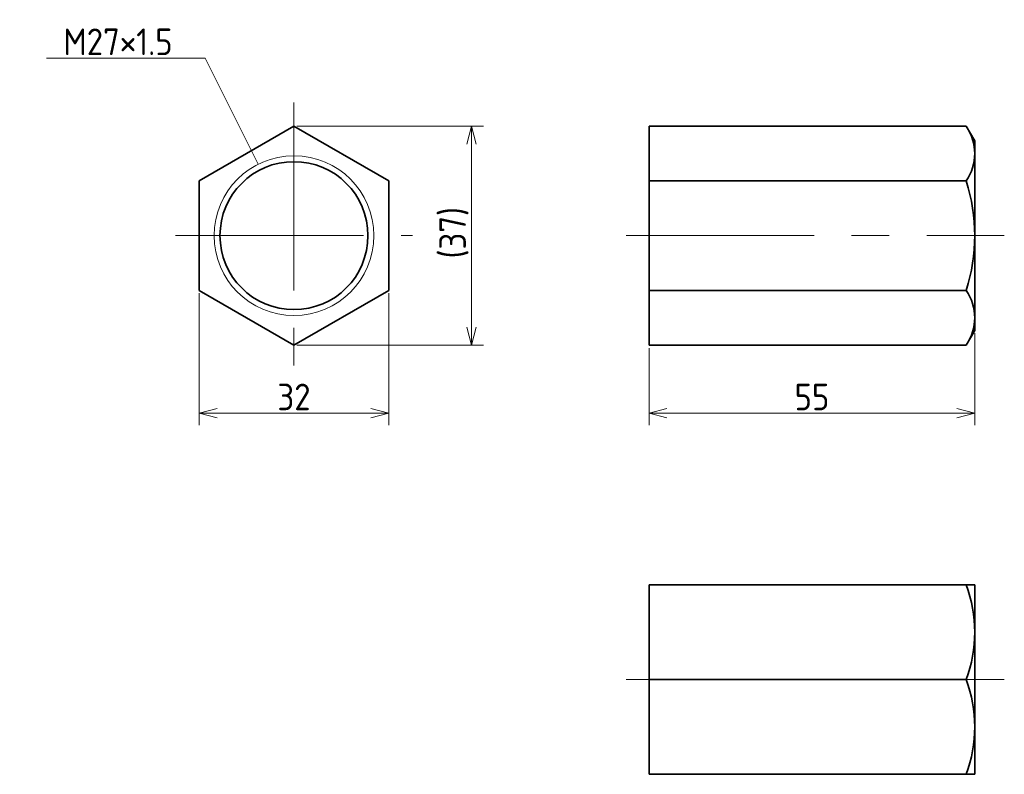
# Model space of a CAD drawing. Header units: millimetres. Extents: x 129 to 295, y 109 to 236.
import ezdxf

# ---------------------------------------------------------------- set-up
doc = ezdxf.new("R2010")
doc.units = ezdxf.units.MM
doc.linetypes.add('CENTER', pattern=[50.8, 31.75, -6.35, 6.35, -6.35])
doc.layers.get('0').update_dxf_attribs({"plot": 0})
doc.layers.add('図形', color=7, linetype='Continuous', lineweight=35)
doc.layers.add('寸法・文字', color=3, linetype='Continuous', lineweight=18)
doc.layers.get('0').off()
doc.styles.add('Dimension', font='isocp.shx', dxfattribs={"bigfont": 'bigfont.shx'})
doc.dimstyles.new('DXF用', dxfattribs={"dimtxt": 4.5, "dimasz": 3, "dimexe": 2, "dimexo": 0.5, "dimgap": 0.5, "dimtad": 1, "dimdec": 3, "dimdsep": 46, "dimtxsty": 'Dimension', "dimblk": 'OPEN30', "dimcen": 2.5, "dimclrd": 3, "dimclre": 3, "dimclrt": 3, "dimazin": 2, "dimtfac": 1, "dimtdec": 3, "dimtmove": 0, "dimatfit": 3, "dimldrblk": 'OPEN30', "dimfxl": 1, "dimlwd": 18, "dimlwe": 18, "dimarcsym": 0})

# ---------------------------------------------------------------- blocks, each defined once
blk = doc.blocks.new('_Open30')
at = {"color": 0, "linetype": 'ByBlock', "lineweight": -2}
for p, q in [((-1, 0.268), (0, 0)), ((0, 0), (-1, -0.268)), ((0, 0), (-1, 0))]:
    blk.add_line(p, q, dxfattribs=at)
blk = doc.blocks.new('*D1')
at = {"layer": 'Defpoints', "color": 0}
for p in [(159, 190.76), (191, 190.76), (191, 170)]:
    blk.add_point(p, dxfattribs=at)
at = {"layer": '寸法・文字', "color": 3, "lineweight": 18}
for p, q in [((159, 190.26), (159, 168)), ((191, 190.26), (191, 168)), ((162, 170), (188, 170))]:
    blk.add_line(p, q, dxfattribs=at)
at = {"layer": '寸法・文字', "color": 3, "lineweight": 18, "xscale": 3, "yscale": 3, "zscale": 3, "rotation": 180}
blk.add_blockref('_Open30', (159, 170), dxfattribs=at)
at = {"layer": '寸法・文字', "color": 3, "lineweight": 18, "xscale": 3, "yscale": 3, "zscale": 3}
blk.add_blockref('_Open30', (191, 170), dxfattribs=at)
at = {"layer": '寸法・文字', "color": 3, "insert": (175, 172.75), "char_height": 4.5, "attachment_point": 5, "style": 'Dimension'}
blk.add_mtext('32', dxfattribs=at)
blk = doc.blocks.new('*D2')
at = {"layer": 'Defpoints', "color": 0}
for p in [(175, 218.48), (175, 181.52), (205, 181.52)]:
    blk.add_point(p, dxfattribs=at)
at = {"layer": '寸法・文字', "color": 3, "lineweight": 18}
for p, q in [((175.5, 218.48), (207, 218.48)), ((205, 215.48), (205, 184.52)), ((175.5, 181.52), (207, 181.52))]:
    blk.add_line(p, q, dxfattribs=at)
at = {"layer": '寸法・文字', "color": 3, "lineweight": 18, "xscale": 3, "yscale": 3, "zscale": 3}
for p, rotation in [((205, 218.48), 90), ((205, 181.52), 270)]:
    blk.add_blockref('_Open30', p, dxfattribs=dict(at, rotation=rotation))
at = {"layer": '寸法・文字', "color": 3, "insert": (202.02, 200.49), "char_height": 4.5, "attachment_point": 5, "rotation": 90, "style": 'Dimension'}
blk.add_mtext('(37)', dxfattribs=at)
blk = doc.blocks.new('*D3')
at = {"layer": 'Defpoints', "color": 0}
for p in [(290, 184), (235, 181.52), (290, 170)]:
    blk.add_point(p, dxfattribs=at)
at = {"layer": '寸法・文字', "color": 3, "lineweight": 18}
for p, q in [((290, 183.5), (290, 168)), ((235, 181.02), (235, 168)), ((238, 170), (287, 170))]:
    blk.add_line(p, q, dxfattribs=at)
at = {"layer": '寸法・文字', "color": 3, "lineweight": 18, "xscale": 3, "yscale": 3, "zscale": 3, "rotation": 180}
blk.add_blockref('_Open30', (235, 170), dxfattribs=at)
at = {"layer": '寸法・文字', "color": 3, "lineweight": 18, "xscale": 3, "yscale": 3, "zscale": 3}
blk.add_blockref('_Open30', (290, 170), dxfattribs=at)
at = {"layer": '寸法・文字', "color": 3, "insert": (262.5, 172.75), "char_height": 4.5, "attachment_point": 5, "style": 'Dimension'}
blk.add_mtext('55', dxfattribs=at)

msp = doc.modelspace()

# ---------------------------------------------------------------- linework, layer by layer
at = {"layer": '図形', "color": 3, "linetype": 'CENTER', "lineweight": 18}
for p, q in [((175, 222.5), (175, 177.5)), ((155, 200), (195, 200)), ((231.1031, 200), (295, 200)), ((231.1031, 125), (295, 125))]:
    msp.add_line(p, q, dxfattribs=at)
at = {"layer": '図形'}
for p, q in [((175, 218.4752), (159, 209.2376)), ((191, 209.2376), (175, 218.4752)), ((235, 181.5248), (235, 218.4752)), ((235, 218.4752), (288.5709, 218.4752)), ((290, 216), (288.5709, 218.4752)), ((290, 184), (290, 216)), ((159, 209.2376), (159, 190.7624)), ((191, 190.7624), (191, 209.2376)), ((235, 209.2376), (288.5709, 209.2376)), ((159, 190.7624), (175, 181.5248)), ((175, 181.5248), (191, 190.7624)), ((235, 190.7624), (288.5709, 190.7624)), ((290, 184), (288.5709, 181.5248)), ((235, 181.5248), (288.5709, 181.5248)), ((235, 109), (235, 141)), ((235, 141), (290, 141)), ((290, 109), (290, 141)), ((235, 125), (288.5709, 125)), ((235, 109), (290, 109))]:
    msp.add_line(p, q, dxfattribs=at)
at = {"layer": '図形', "color": 3, "lineweight": 18}
msp.add_circle((175, 200), 13.5, dxfattribs=at)
at = {"layer": '図形'}
msp.add_circle((175, 200), 12.5, dxfattribs=at)
for centre, radius, start, end in [((281.8214, 213.8564), 8.1786, 325.615752, 34.384247), ((259.4291, 200), 30.5709, 342.412046, 17.587954), ((281.8214, 186.1436), 8.1786, 325.615753, 34.384248), ((266.8932, 133), 23.1068, 339.743842, 20.256158), ((266.8932, 117), 23.1068, 339.743844, 20.256154)]:
    msp.add_arc(centre, radius, start, end, dxfattribs=at)

# ---------------------------------------------------------------- texts
at = {"layer": '寸法・文字', "insert": (154.5, 230.5), "char_height": 4.5, "attachment_point": 9, "style": 'Dimension'}
msp.add_mtext('M27×1.5', dxfattribs=at)

# ---------------------------------------------------------------- dimensions: what is measured, and where the dimension line sits
at = {"layer": '寸法・文字'}
dim = msp.add_linear_dim(base=(205, 181.5248), p1=(175, 218.4752), p2=(175, 181.5248), angle=90, text='(<>)', dimstyle='DXF用', override={"dimdec": 1}, dxfattribs=at)
dim.commit()
dim.dimension.update_dxf_attribs({"geometry": '*D2', "text_midpoint": (205, 200.4914), "dimtype": 160})
for base, p1, p2, picture, middle in [((191, 170), (159, 190.7624), (191, 190.7624), '*D1', (175, 170)), ((290, 170), (235, 181.5248), (290, 184), '*D3', (262.5, 170))]:
    dim = msp.add_linear_dim(base=base, p1=p1, p2=p2, dimstyle='DXF用', dxfattribs=at)
    dim.commit()
    dim.dimension.update_dxf_attribs({"geometry": picture, "text_midpoint": middle, "dimtype": 160})

# ---------------------------------------------------------------- leaders
at = {"layer": '寸法・文字', "annotation_type": 0, "has_hookline": 1, "hookline_direction": 1, "text_width": 21.3364}
msp.add_leader([(168.9626, 212.0748), (160, 230), (155, 230)], dimstyle='DXF用', override={"dimgap": 0.5, "dimtad": 1}, dxfattribs=at)

doc.saveas('drawing.dxf')
